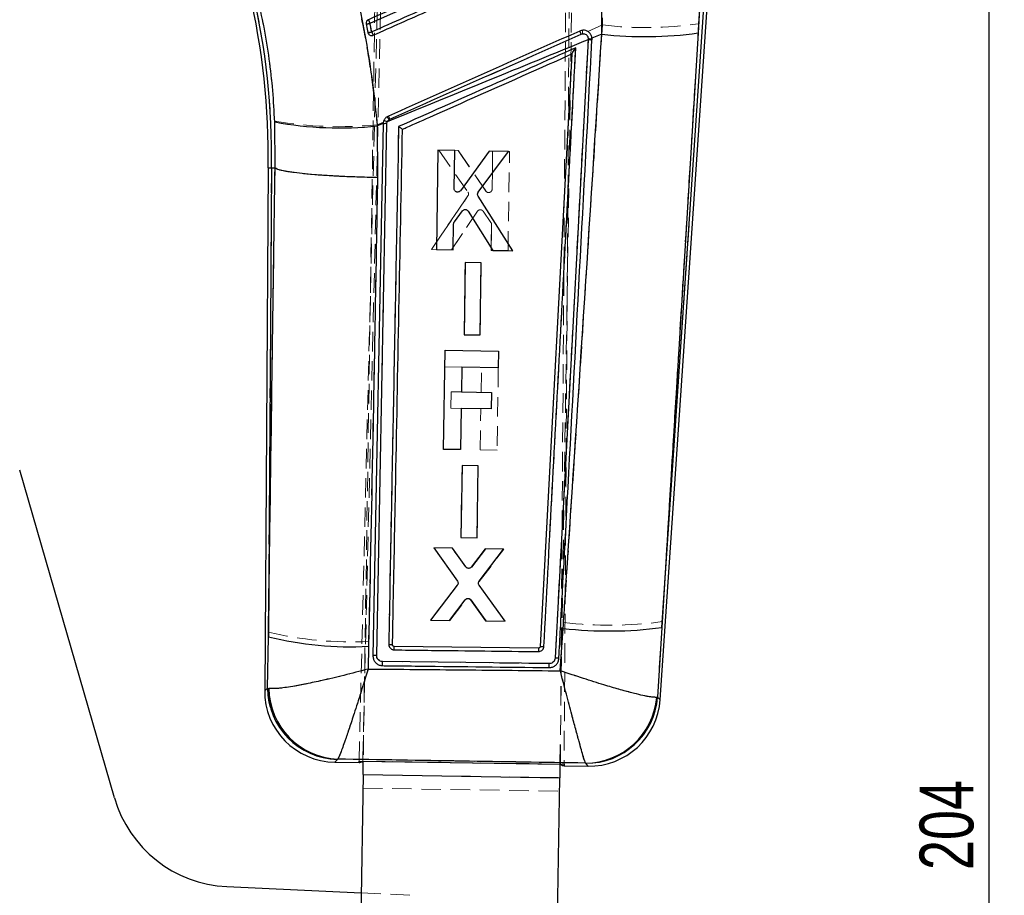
# Model space of a CAD drawing. Header units: millimetres. Extents: x 43 to 401, y 20 to 284.
# Tile 15 of 20: x 153 to 217, y 195 to 252. Entities that reach past the tile are written whole.
import ezdxf

# ---------------------------------------------------------------- set-up
doc = ezdxf.new("R2010")
doc.units = ezdxf.units.MM
doc.linetypes.add('HIDDEN', pattern=[1.905, 1.27, -0.635])
doc.layers.add('FORMATO', color=179, linetype='Continuous')
doc.styles.add('SLDTEXTSTYLE0', font='TXT', dxfattribs={"width": 0.75})
doc.dimstyles.new('SLDDIMSTYLE0', dxfattribs={"dimtxt": 3.5, "dimasz": 3.302, "dimexe": 0, "dimexo": 0.0625, "dimgap": 0.875, "dimtad": 1, "dimdec": 0, "dimlfac": 1.25, "dimrnd": 1e-09, "dimzin": 12, "dimdsep": 46, "dimtxsty": 'SLDTEXTSTYLE0', "dimsah": 1, "dimcen": 0.09, "dimadec": 0, "dimazin": 3, "dimtfac": 1, "dimtdec": 0, "dimtofl": 0, "dimtmove": 0, "dimatfit": 3, "dimfxl": 0, "dimfrac": 2, "dimtolj": 1, "dimtzin": 12, "dimarcsym": 0})

# ---------------------------------------------------------------- blocks, each defined once
blk = doc.blocks.new('_D')
at = {"layer": 'FORMATO'}
for p, q in [((183.488, 283.801), (217.437, 283.801)), ((216.437, 283.801), (216.437, 120.653)), ((180.316, 120.653), (217.437, 120.653))]:
    blk.add_line(p, q, dxfattribs=at)
for points in [[(216.437, 283.801), (215.929, 280.499), (216.945, 280.499)], [(216.437, 120.653), (216.945, 123.955), (215.929, 123.955)]]:
    blk.add_solid(points, dxfattribs=at)
at = {"layer": 'FORMATO', "insert": (211.925, 196.246), "char_height": 3.5, "attachment_point": 1, "rotation": 90, "style": 'SLDTEXTSTYLE0'}
blk.add_mtext('204', dxfattribs=at)

msp = doc.modelspace()

# ---------------------------------------------------------------- linework, layer by layer
at = {"color": 7, "linetype": 'HIDDEN', "lineweight": 18}
for p, q in [((175.455347, 203.341281), (177.181566, 274.972206)), ((175.693726, 203.337615), (177.401404, 275.108367)), ((188.555346, 203.139954), (188.984075, 264.862555)), ((189.200237, 264.349406), (188.793725, 203.136289)), ((176.600156, 260.259872), (175.725328, 203.337132)), ((188.523817, 203.140437), (189.398645, 260.063177)), ((191.282055, 253.617304), (191.289191, 251.23735)), ((197.953492, 253.417354), (195.171901, 212.409782)), ((197.547787, 251.315003), (197.681701, 253.43334)), ((190.333895, 250.813955), (191.289191, 251.23735)), ((176.05434, 250.678318), (176.029457, 250.748306)), ((190.006649, 250.668925), (189.903232, 250.642102)), ((169.961001, 244.988208), (169.985072, 241.938281)), ((176.634631, 244.742697), (177.038842, 244.921868)), ((177.452975, 245.111674), (177.399952, 245.081931)), ((180.651676, 243.08291), (182.536721, 240.361058)), ((181.905319, 243.063527), (180.651676, 243.08291)), ((183.703801, 240.427905), (181.905319, 243.063527)), ((181.905319, 243.063527), (183.703801, 240.427905)), ((184.14586, 243.028861), (184.107972, 240.549528)), ((184.107972, 240.549528), (184.14586, 243.028861)), ((185.244389, 243.011861), (184.14586, 243.028861)), ((185.145804, 236.556428), (185.244389, 243.011861)), ((169.755189, 241.940808), (169.538289, 241.943192)), ((169.554567, 211.730819), (169.755189, 241.940808)), ((169.755189, 241.940808), (169.985072, 241.938281)), ((169.985072, 241.938281), (169.985491, 241.938072)), ((183.703801, 240.427905), (183.747418, 240.382873)), ((182.537588, 240.111041), (180.163978, 236.633425)), ((180.163978, 236.633425), (182.537588, 240.111041)), ((181.468347, 236.613267), (183.155881, 239.115339)), ((183.155881, 239.115339), (181.468347, 236.613267)), ((183.521579, 239.11966), (184.032784, 238.395523)), ((184.032784, 238.395523), (183.521579, 239.11966)), ((184.073056, 238.265192), (184.047192, 236.573409)), ((184.047192, 236.573409), (184.073056, 238.265192)), ((180.163978, 236.633425), (181.468347, 236.613267)), ((181.468347, 236.613267), (180.163978, 236.633425)), ((184.047192, 236.573409), (185.145804, 236.556428)), ((182.356509, 235.774964), (182.284732, 231.080663)), ((182.284732, 231.080663), (182.356509, 235.774964)), ((183.406815, 235.758721), (182.356509, 235.774964)), ((183.335104, 231.064432), (183.406815, 235.758721)), ((182.284732, 231.080663), (183.335104, 231.064432)), ((182.137891, 228.970044), (181.04025, 228.986912)), ((183.390975, 227.343064), (183.415678, 228.950405)), ((184.514291, 228.933489), (184.4318, 223.566037)), ((181.419423, 226.298785), (181.435935, 227.373105)), ((181.435935, 227.373105), (182.113507, 227.362692)), ((182.097003, 226.288366), (181.419423, 226.298785)), ((183.333187, 223.582923), (183.374464, 226.268738)), ((184.4318, 223.566037), (183.333187, 223.582923)), ((182.153673, 222.576534), (182.081872, 217.882174)), ((182.081872, 217.882174), (182.153673, 222.576534)), ((183.20398, 222.560292), (182.153673, 222.576534)), ((183.132253, 217.865949), (183.20398, 222.560292)), ((182.081872, 217.882174), (183.132253, 217.865949)), ((180.332334, 217.204064), (181.858161, 215.063095)), ((181.513336, 217.185807), (180.332334, 217.204064)), ((182.394235, 215.968763), (181.513336, 217.185807)), ((182.749074, 215.964245), (183.666004, 217.152529)), ((183.666004, 217.152529), (182.749074, 215.964245)), ((183.273917, 215.016627), (184.871763, 217.133891)), ((184.871763, 217.133891), (183.666004, 217.152529)), ((181.853249, 214.800739), (180.091759, 212.512266)), ((184.944075, 212.437295), (183.271168, 214.754217)), ((181.369027, 212.492531), (182.380116, 213.832402)), ((182.738137, 213.827496), (183.715352, 212.456279)), ((183.715352, 212.456279), (182.738137, 213.827496)), ((180.091759, 212.512266), (181.369027, 212.492531)), ((183.715352, 212.456279), (184.944075, 212.437295)), ((188.761198, 212.35156), (188.55055, 209.212434)), ((194.873863, 207.494175), (195.171901, 212.409782)), ((169.554567, 211.730819), (169.499455, 208.089393)), ((176.039004, 209.32672), (176.077956, 211.111348)), ((176.981547, 209.810811), (187.822482, 209.681135)), ((169.583879, 208.06275), (169.499455, 208.089393)), ((194.873863, 207.494175), (194.821536, 207.483202)), ((174.041761, 203.446006), (174.06637, 203.462481)), ((175.725283, 203.334182), (188.523771, 203.137487)), ((175.725299, 203.335237), (188.523787, 203.138542)), ((190.185718, 203.204989), (190.199888, 203.193294)), ((175.71176, 202.454304), (188.510248, 202.257609)), ((175.698237, 201.57442), (188.496727, 201.377725)), ((175.593539, 194.761997), (178.980291, 194.602549))]:
    msp.add_line(p, q, dxfattribs=at)
at = {"color": 7, "linetype": 'Continuous', "lineweight": 25}
for p, q in [((191.242757, 250.638645), (191.245565, 253.720313)), ((195.044333, 207.323902), (198.170033, 253.404563)), ((195.145914, 212.026643), (197.953492, 253.417354)), ((197.681081, 253.433412), (197.507632, 250.718325)), ((176.029446, 250.74833), (176.047036, 250.693005)), ((191.242757, 250.638645), (190.608276, 250.38008)), ((197.507632, 250.718325), (195.145914, 212.026643)), ((190.356977, 250.277656), (188.21138, 210.045444)), ((190.359767, 250.327855), (190.356977, 250.277656)), ((190.607312, 250.24591), (190.610002, 250.29636)), ((190.610002, 250.29636), (190.608276, 250.38008)), ((189.30029, 249.351507), (187.237914, 210.787796)), ((189.30029, 249.351507), (189.300336, 249.352365)), ((169.987731, 241.938251), (169.966056, 244.927781)), ((177.02439, 244.8049), (176.358664, 210.187077)), ((176.600571, 210.203874), (177.260291, 244.821137)), ((177.025624, 244.833034), (176.635246, 244.673234)), ((177.025624, 244.833034), (177.02439, 244.8049)), ((177.260291, 244.821137), (177.284914, 244.939166)), ((176.635246, 244.673234), (176.653445, 241.308563)), ((180.583145, 243.083506), (180.483307, 236.628085)), ((181.681676, 243.066734), (180.583145, 243.083506)), ((181.643356, 240.587407), (181.681676, 243.066734)), ((183.922225, 243.03252), (182.0436, 240.453422)), ((183.208073, 240.350741), (185.175872, 243.013387)), ((185.175872, 243.013387), (183.922225, 243.03252)), ((169.538289, 241.943192), (169.312352, 207.921236)), ((169.755189, 241.940808), (169.552535, 211.424809)), ((169.755189, 241.940808), (169.987731, 241.938251)), ((169.98815, 241.938042), (169.987731, 241.938251)), ((185.465145, 236.551952), (183.199523, 240.100866)), ((181.652316, 238.432109), (182.185533, 239.140194)), ((182.550925, 239.124637), (184.160775, 236.57189)), ((181.581922, 236.611294), (181.608058, 238.303071)), ((180.483307, 236.628085), (181.581922, 236.611294)), ((184.160775, 236.57189), (185.465145, 236.551952)), ((182.356941, 235.774856), (182.284362, 231.080579)), ((183.40725, 235.758811), (182.356941, 235.774856)), ((183.334738, 231.064528), (183.40725, 235.758811)), ((182.284362, 231.080579), (183.334738, 231.064528)), ((180.957758, 223.619431), (181.05697, 230.074918)), ((181.05697, 230.074918), (184.531012, 230.021524)), ((184.531012, 230.021524), (184.514291, 228.933519)), ((182.138863, 228.970026), (182.11416, 227.362686)), ((184.514291, 228.933519), (182.138863, 228.970026)), ((182.11416, 227.362686), (184.0692, 227.332639)), ((184.0692, 227.332639), (184.052689, 226.258313)), ((182.097649, 226.28836), (182.056372, 223.602545)), ((184.052689, 226.258313), (182.097649, 226.28836)), ((182.056372, 223.602545), (180.957758, 223.619431)), ((182.154092, 222.576427), (182.081526, 217.882096)), ((183.204402, 222.560387), (182.154092, 222.576427)), ((183.131911, 217.866039), (183.204402, 222.560387)), ((159.536134, 200.943875), (153.372066, 222.272539)), ((182.081526, 217.882096), (183.131911, 217.866039)), ((181.526105, 217.185419), (180.320343, 217.203837)), ((180.320343, 217.203837), (181.85237, 215.038472)), ((182.406086, 215.96952), (181.526105, 217.185419)), ((183.678779, 217.152529), (182.760896, 215.963131)), ((183.268885, 215.041416), (184.859784, 217.134481)), ((184.859784, 217.134481), (183.678779, 217.152529)), ((181.847054, 214.776104), (180.103737, 212.511688)), ((184.956066, 212.437504), (183.265732, 214.779031)), ((181.332463, 212.492901), (182.351355, 213.833445)), ((182.709357, 213.827341), (183.678794, 212.45703)), ((180.103737, 212.511688), (181.332463, 212.492901)), ((183.678794, 212.45703), (184.956066, 212.437504)), ((169.501972, 208.091658), (169.552535, 211.424809)), ((188.547848, 209.213089), (188.732332, 211.966884)), ((195.145914, 212.026643), (194.871473, 207.496559)), ((176.072606, 210.804659), (176.040492, 209.328687)), ((177.631376, 210.89099), (177.630479, 210.906976)), ((187.126954, 210.684841), (177.738335, 210.794812)), ((187.237914, 210.787796), (187.237933, 210.788184)), ((187.822279, 209.6812), (176.981287, 209.810829)), ((169.501972, 208.091658), (169.586638, 208.06511)), ((194.871473, 207.496559), (194.818565, 207.485544)), ((173.869525, 203.26265), (175.453973, 203.238296)), ((174.068758, 203.465038), (174.044077, 203.448474)), ((175.455347, 203.341281), (188.793725, 203.136289)), ((175.693681, 203.33572), (175.693726, 203.337615)), ((175.693681, 203.33572), (175.725299, 203.335237)), ((175.725328, 203.337132), (175.725283, 203.334182)), ((175.725283, 203.334182), (188.523771, 203.137487)), ((188.523771, 203.137487), (188.523817, 203.140437)), ((188.523787, 203.138542), (188.555334, 203.138053)), ((188.555334, 203.138053), (188.555346, 203.139954)), ((190.197708, 203.195875), (190.183379, 203.207707)), ((175.71176, 202.454304), (175.48394, 187.630692)), ((175.71176, 202.454304), (188.510248, 202.257609)), ((188.791933, 203.03331), (190.355418, 203.009283)), ((188.282428, 187.433996), (188.510248, 202.257609)), ((166.845385, 195.173865), (175.593539, 194.761997))]:
    msp.add_line(p, q, dxfattribs=at)
at = {"color": 8, "linetype": 'Continuous', "lineweight": 25}
msp.add_line((169.538289, 241.943192), (169.755189, 241.940808), dxfattribs=at)
at = {"color": 7, "linetype": 'Continuous', "lineweight": 25, "flags": 128}
for points in [[(176.358659, 210.186821), (176.358765, 210.17121), (176.358872, 210.155606)], [(175.452866, 203.238314), (175.453147, 203.249973), (175.453974, 203.284299), (175.455347, 203.341281)], [(175.71176, 202.454304), (175.713418, 202.562212), (175.715089, 202.670955), (175.716772, 202.780401), (175.718463, 202.890443), (175.720161, 203.000962), (175.721865, 203.111839), (175.723573, 203.222954), (175.725283, 203.334182)], [(188.523771, 203.137487), (188.522061, 203.026252), (188.520354, 202.915143), (188.518651, 202.804267), (188.516952, 202.693748), (188.515261, 202.583706), (188.513578, 202.47426), (188.511906, 202.365517), (188.510248, 202.257609)], [(188.793725, 203.136289), (188.793346, 203.079289), (188.793118, 203.04495), (188.793041, 203.033298)]]:
    msp.add_lwpolyline(points, dxfattribs=at)
at = {"color": 8, "linetype": 'Continuous', "lineweight": 25, "flags": 128}
for points in [[(169.312352, 207.921236), (169.333713, 207.940435), (169.501972, 208.091658)], [(194.871473, 207.496559), (195.024848, 207.343363), (195.044333, 207.323902)], [(174.044077, 203.448474), (173.889189, 203.283584), (173.869525, 203.26265)], [(190.355418, 203.009283), (190.337643, 203.030312), (190.197708, 203.195875)]]:
    msp.add_lwpolyline(points, dxfattribs=at)
at = {"color": 7, "linetype": 'HIDDEN', "lineweight": 18, "flags": 128}
for points in [[(169.499455, 208.089393), (169.332873, 207.939678), (169.312352, 207.921236)], [(195.044333, 207.323902), (195.025646, 207.34257), (194.873863, 207.494175)], [(173.869525, 203.26265), (173.888416, 203.282755), (174.041761, 203.446006)], [(190.199888, 203.193294), (190.33837, 203.029453), (190.355418, 203.009283)]]:
    msp.add_lwpolyline(points, dxfattribs=at)
at = {"color": 7, "linetype": 'Continuous', "lineweight": 25}
for centre, radius, start, end in [((122.052078, 242.672756), 47.491815, 359.11972251, 13.11950825), ((122.052078, 242.672756), 47.708726, 359.12093367, 13.11950825), ((175.918373, 252.327467), 1.012732, 270.18436104, 284.21290944), ((223.40181, 272.391502), 51.71121, 203.72870052, 204.01567443), ((175.977787, 252.011216), 1.263943, 272.34239794, 283.53711248), ((238.313345, 278.276821), 67.85918, 203.90171524, 204.09671777), ((179.589989, 246.115134), 11.263167, 23.6837875, 24.83278526), ((194.054494, 275.893893), 25.411285, 263.64726416, 277.81008424), ((190.370366, 249.380328), 0.897427, 74.69076776, 90.85482378), ((190.372432, 249.418651), 0.909292, 74.85462673, 90.79809646), ((174.166201, 267.478073), 22.93811, 259.44917069, 276.17925595), ((177.189814, 244.123273), 0.701413, 84.23322253, 103.64132551), ((176.912411, 244.181781), 0.844032, 63.81072491, 79.41188168), ((169.153402, 241.480343), 9.059382, 23.62727131, 25.03134875), ((174.879603, 232.846874), 22.074477, 256.03539089, 273.09802941), ((191.692254, 238.491475), 26.689231, 263.63261429, 277.43508072), ((192.904811, 210.464702), 5.782049, 177.81811627, 180.0446378), ((173.94065, 207.890501), 4.6284, 179.42635216, 269.29689631), ((174.150971, 208.096246), 4.649001, 180.0565445, 268.68249173), ((174.251587, 208.126811), 4.665357, 180.7577825, 267.75408305), ((190.173747, 207.868255), 4.660558, 270.11840684, 355.2897414), ((190.236315, 207.843867), 4.648152, 269.52409986, 355.71489161), ((190.426543, 207.637134), 4.6284, 268.89368315, 356.33168538), ((167.221612, 203.165012), 8, 196.11950825, 267.30447952)]:
    msp.add_arc(centre, radius, start, end, dxfattribs=at)
at = {"color": 7, "linetype": 'HIDDEN', "lineweight": 18}
for centre, radius, start, end in [((122.052078, 242.672756), 47.708726, 359.12093367, 13.11950825), ((175.905089, 252.400336), 1.085745, 270.87391446, 283.99001462), ((145.561521, 237.82102), 33.461574, 23.84214307, 24.28445559), ((194.124654, 274.958399), 23.889914, 263.18356907, 278.23814167), ((175.957348, 252.121729), 1.375315, 273.00544128, 283.31582942), ((156.171154, 241.792999), 22.021714, 23.4922328, 24.0950219), ((178.9017, 245.811403), 12.01538, 23.70595672, 24.76881604), ((192.297859, 250.923349), 2.305292, 180.77589658, 186.3363838), ((190.372409, 249.423104), 0.905022, 74.78034344, 90.81805358), ((174.189936, 269.115554), 24.495156, 260.05843306, 275.72783823), ((177.189671, 244.123054), 0.701593, 84.23720035, 103.62580071), ((175.389345, 243.753535), 2.409808, 33.45249935, 38.73433498), ((168.230128, 241.070904), 10.069197, 23.65947528, 24.91943577), ((183.340643, 238.988698), 0.223998, 109.92371845, 145.57212307), ((183.852921, 238.268561), 0.22016, 359.12236626, 35.21800336), ((182.558163, 213.695009), 0.224896, 103.79907585, 142.34330625), ((191.740669, 237.251992), 25.078053, 263.1766917, 277.86399686), ((175.024122, 234.67113), 23.583339, 256.58959677, 272.56114557), ((195.502065, 210.415378), 8.379445, 178.15722234, 179.69394388), ((174.148183, 208.093517), 4.648729, 180.0508307, 268.68822828), ((174.248378, 208.123828), 4.664899, 180.7502068, 267.76394621), ((190.17709, 207.865102), 4.660121, 270.10608254, 355.29929455), ((190.238935, 207.841018), 4.647887, 269.51863998, 355.7203961)]:
    msp.add_arc(centre, radius, start, end, dxfattribs=at)
at = {"color": 7, "linetype": 'Continuous', "lineweight": 25}
for centre, major_axis, start_param, end_param in [((176.827316, 260.226322), (1.375786, 56.987977), 3.141928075, 3.201772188), ((189.170489, 260.036623), (0.376111, 57.00334), 3.08141312, 3.141257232)]:
    msp.add_ellipse(centre, major_axis=major_axis, ratio=0.069924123, start_param=start_param, end_param=end_param, dxfattribs=at)
for points, knots in [([(190.262855, 257.8893), (190.117066, 257.824549), (189.3776, 257.496123), (186.263386, 256.113086), (181.675636, 254.075576), (177.681553, 252.301753), (176.062207, 251.58258)], [0, 0, 0, 0, 0.030799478, 0.156219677, 0.657900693, 1, 1, 1, 1]), ([(176.167024, 251.345735), (178.55076, 252.403639), (182.577177, 254.190565), (187.311195, 256.291572), (189.661482, 257.33467), (190.369099, 257.648724)], [0, 0, 0, 0, 0.5035308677, 0.8505244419, 1, 1, 1, 1]), ([(190.474415, 257.084792), (188.089744, 256.026439), (184.061805, 254.238778), (179.328203, 252.138), (176.979284, 251.095551), (176.273645, 250.782388)], [0, 0, 0, 0, 0.50377811, 0.850929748, 1, 1, 1, 1]), ([(176.367579, 250.571399), (177.58866, 251.113729), (180.030823, 252.198389), (184.763896, 254.300558), (188.275888, 255.860393), (190.566802, 256.877893)], [0, 0, 0, 0, 0.257988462, 0.515977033, 1, 1, 1, 1]), ([(174.72042, 255.610805), (174.940642, 254.730534), (175.38109, 252.969975), (175.912604, 250.247074), (176.349293, 247.477098), (176.539927, 245.607869), (176.635246, 244.673234)], [0, 0, 0, 0, 0.246886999, 0.493778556, 0.746883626, 1, 1, 1, 1]), ([(169.966056, 244.927781), (169.930394, 245.6086), (169.859073, 246.970182), (169.621402, 249.032191), (169.291264, 251.098649), (168.983632, 252.454771), (168.829817, 253.132826)], [0, 0, 0, 0, 0.246010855, 0.492001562, 0.746003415, 1, 1, 1, 1]), ([(176.062207, 251.58258), (176.039542, 251.569891), (175.99289, 251.543771), (175.94292, 251.478097), (175.915841, 251.399786), (175.91633, 251.343174), (175.921474, 251.315587), (175.921631, 251.314741)], [0, 0, 0, 0, 0.237605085, 0.489078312, 0.740574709, 0.992044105, 1, 1, 1, 1]), ([(175.921631, 251.314741), (175.951307, 251.158828), (175.987235, 250.970067), (176.023189, 250.781197), (176.029446, 250.74833)], [0, 0, 0, 0, 0.825980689, 1, 1, 1, 1]), ([(176.273645, 250.782388), (176.2585, 250.862412), (176.22295, 251.050252), (176.187419, 251.237982), (176.167024, 251.345735)], [0, 0, 0, 0, 0.426020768, 1, 1, 1, 1]), ([(176.047036, 250.693005), (176.060857, 250.669185), (176.088499, 250.621543), (176.157078, 250.572513), (176.236263, 250.548057), (176.309826, 250.549977), (176.351526, 250.565445), (176.367579, 250.571399)], [0, 0, 0, 0, 0.2163367, 0.432693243, 0.648887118, 0.864836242, 1, 1, 1, 1]), ([(189.811733, 250.845342), (187.736767, 249.923341), (183.586834, 248.079338), (179.436874, 246.235443), (177.361894, 245.313495)], [0, 0, 0, 0, 0.500000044, 1, 1, 1, 1]), ([(177.453355, 245.111209), (179.528557, 246.032548), (183.678964, 247.875227), (187.829341, 249.718022), (189.90453, 250.63942)], [0, 0, 0, 0, 0.49999976, 1, 1, 1, 1]), ([(188.732332, 211.966884), (188.775967, 212.622304), (189.634147, 225.512418), (190.459434, 238.40326), (191.242757, 250.638645)], [0, 0, 0, 0, 0.0508467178, 1, 1, 1, 1]), ([(190.567396, 250.5441), (190.564405, 250.551043), (190.536166, 250.616587), (190.457369, 250.730169), (190.299809, 250.84511), (190.113436, 250.900381), (189.943559, 250.894612), (189.847761, 250.858808), (189.811733, 250.845342)], [0, 0, 0, 0, 0.025175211, 0.237667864, 0.449919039, 0.661599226, 0.872732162, 1, 1, 1, 1]), ([(189.90453, 250.63942), (189.940795, 250.651306), (190.011966, 250.674632), (190.124818, 250.66155), (190.225434, 250.615135), (190.304185, 250.537309), (190.355024, 250.4376), (190.358186, 250.364442), (190.359767, 250.327855)], [0, 0, 0, 0, 0.171947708, 0.337450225, 0.503113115, 0.668815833, 0.834367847, 1, 1, 1, 1]), ([(190.608276, 250.38008), (190.604874, 250.406192), (190.597551, 250.462399), (190.577912, 250.51561), (190.567396, 250.5441)], [0, 0, 0, 0, 0.464567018, 1, 1, 1, 1]), ([(190.356977, 250.277656), (188.734908, 249.616329), (184.376508, 247.839385), (180.020035, 246.057737), (177.284914, 244.939166)], [0, 0, 0, 0, 0.372170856, 1, 1, 1, 1]), ([(188.455844, 210.013997), (188.464516, 210.175693), (188.50788, 210.984173), (188.68996, 214.379763), (189.400031, 227.629415), (190.072713, 240.231055), (190.607312, 250.24591)], [0, 0, 0, 0, 0.012056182, 0.060281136, 0.253180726, 1, 1, 1, 1]), ([(189.557442, 249.754053), (187.598349, 248.883766), (183.755031, 247.176452), (179.911672, 245.469263), (178.027426, 244.632297)], [0, 0, 0, 0, 0.509739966, 1, 1, 1, 1]), ([(178.275451, 244.452971), (178.353514, 244.487653), (179.025213, 244.786075), (182.071413, 246.139561), (185.668307, 247.737703), (188.671552, 249.072139), (189.30029, 249.351507)], [0, 0, 0, 0, 0.021241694, 0.182775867, 0.828911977, 1, 1, 1, 1]), ([(187.479767, 210.793697), (187.82267, 217.214987), (188.516205, 230.202323), (189.207794, 243.188562), (189.557442, 249.754053)], [0, 0, 0, 0, 0.494427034, 1, 1, 1, 1]), ([(189.300336, 249.352365), (189.30146, 249.355928), (189.304007, 249.363996), (189.325313, 249.401759), (189.372979, 249.478955), (189.453471, 249.601713), (189.521071, 249.701459), (189.556879, 249.753238), (189.557442, 249.754053)], [0, 0, 0, 0, 0.084209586, 0.190688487, 0.358774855, 0.662844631, 0.994696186, 1, 1, 1, 1]), ([(177.361894, 245.313495), (177.306141, 245.281885), (177.194637, 245.218666), (177.079481, 245.060736), (177.034062, 244.924488), (177.026932, 244.847205), (177.025624, 244.833034)], [0, 0, 0, 0, 0.309934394, 0.61985335, 0.930294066, 1, 1, 1, 1]), ([(177.284914, 244.939166), (177.288808, 244.947789), (177.307552, 244.989303), (177.358031, 245.057211), (177.421565, 245.093201), (177.453355, 245.111209)], [0, 0, 0, 0, 0.115828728, 0.557594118, 1, 1, 1, 1]), ([(178.027426, 244.632297), (177.920072, 238.982344), (177.706611, 227.748192), (177.491868, 216.515755), (177.385124, 210.932409)], [0, 0, 0, 0, 0.502926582, 1, 1, 1, 1]), ([(177.630479, 210.906976), (177.632306, 211.001237), (177.646669, 211.742514), (177.71114, 215.071903), (177.925432, 226.158943), (178.125205, 236.600229), (178.275451, 244.452971)], [0, 0, 0, 0, 0.0084307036, 0.0663000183, 0.2977775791, 1, 1, 1, 1]), ([(178.027426, 244.632297), (178.028246, 244.631753), (178.033679, 244.628145), (178.066947, 244.60622), (178.123493, 244.567918), (178.189773, 244.521502), (178.237722, 244.486255), (178.268111, 244.462095), (178.273112, 244.455879), (178.275451, 244.452971)], [0, 0, 0, 0, 0.00710712, 0.0470958, 0.28722951, 0.494913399, 0.676269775, 0.848551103, 1, 1, 1, 1]), ([(169.552535, 211.424809), (169.621542, 216.225565), (169.76773, 226.395641), (169.911988, 236.567684), (169.98815, 241.938042)], [0, 0, 0, 0, 0.472047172, 1, 1, 1, 1]), ([(176.653445, 241.308563), (176.599569, 241.309437), (176.242882, 241.315217), (175.520154, 241.332473), (174.508122, 241.370231), (173.489669, 241.424266), (172.557181, 241.491149), (171.733428, 241.568554), (171.045612, 241.654641), (170.511903, 241.74662), (170.137026, 241.842256), (170.037775, 241.906114), (169.98815, 241.938042)], [0, 0, 0, 0, 0.016456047, 0.108947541, 0.22033004, 0.331712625, 0.443094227, 0.554475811, 0.665856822, 0.777237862, 0.888618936, 1, 1, 1, 1]), ([(176.653445, 241.308563), (176.559501, 235.94496), (176.381387, 225.775737), (176.171698, 215.60907), (176.072606, 210.804659)], [0, 0, 0, 0, 0.527435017, 1, 1, 1, 1]), ([(181.800285, 240.372258), (181.777166, 240.381856), (181.730931, 240.401051), (181.679064, 240.456848), (181.647872, 240.521326), (181.644762, 240.566835), (181.643356, 240.587407)], [0, 0, 0, 0, 0.260962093, 0.521886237, 0.783875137, 1, 1, 1, 1]), ([(182.0436, 240.453422), (182.026942, 240.434754), (181.993624, 240.397418), (181.923915, 240.366652), (181.856813, 240.358954), (181.816488, 240.368444), (181.800285, 240.372258)], [0, 0, 0, 0, 0.27282641, 0.545683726, 0.817444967, 1, 1, 1, 1]), ([(183.199523, 240.100866), (183.18821, 240.12323), (183.165584, 240.167955), (183.162564, 240.24432), (183.179401, 240.306832), (183.200568, 240.339247), (183.208073, 240.350741)], [0, 0, 0, 0, 0.281519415, 0.563015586, 0.845059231, 1, 1, 1, 1]), ([(182.185533, 239.140194), (182.202799, 239.158637), (182.237332, 239.195526), (182.308411, 239.224868), (182.380733, 239.231542), (182.424925, 239.218049), (182.445125, 239.211881)], [0, 0, 0, 0, 0.260743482, 0.521527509, 0.7812923, 1, 1, 1, 1]), ([(182.445125, 239.211881), (182.467934, 239.200416), (182.509979, 239.179281), (182.538072, 239.14179), (182.550925, 239.124637)], [0, 0, 0, 0, 0.542468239, 1, 1, 1, 1]), ([(181.608058, 238.303071), (181.610621, 238.32801), (181.615401, 238.37453), (181.640618, 238.413863), (181.652316, 238.432109)], [0, 0, 0, 0, 0.5361101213, 1, 1, 1, 1]), ([(182.544401, 215.88242), (182.52006, 215.88965), (182.471382, 215.90411), (182.427845, 215.941494), (182.409267, 215.965423), (182.406086, 215.96952)], [0, 0, 0, 0, 0.453220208, 0.906380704, 1, 1, 1, 1]), ([(182.760891, 215.963131), (182.743152, 215.945002), (182.707328, 215.908392), (182.634501, 215.880108), (182.578187, 215.876887), (182.548858, 215.88169), (182.544401, 215.88242)], [0, 0, 0, 0, 0.3123883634, 0.6308630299, 0.9439124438, 1, 1, 1, 1]), ([(181.85237, 215.038472), (181.864747, 215.016651), (181.889498, 214.973013), (181.89613, 214.89689), (181.881345, 214.828529), (181.857339, 214.791828), (181.847054, 214.776104)], [0, 0, 0, 0, 0.266370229, 0.532706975, 0.799789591, 1, 1, 1, 1]), ([(183.265732, 214.779031), (183.25317, 214.800667), (183.228046, 214.843938), (183.220664, 214.919783), (183.234764, 214.988396), (183.25859, 215.025419), (183.268885, 215.041416)], [0, 0, 0, 0, 0.265559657, 0.531079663, 0.797389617, 1, 1, 1, 1]), ([(182.351355, 213.833445), (182.368708, 213.851827), (182.403417, 213.888597), (182.474749, 213.917731), (182.538464, 213.923066), (182.575188, 213.914884), (182.5875, 213.912141)], [0, 0, 0, 0, 0.285851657, 0.571780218, 0.856443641, 1, 1, 1, 1]), ([(182.5875, 213.912141), (182.611469, 213.903148), (182.659322, 213.885195), (182.692699, 213.846603), (182.709357, 213.827341)], [0, 0, 0, 0, 0.500904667, 1, 1, 1, 1]), ([(177.385124, 210.932409), (177.417245, 210.931515), (177.481486, 210.929728), (177.562709, 210.923323), (177.61889, 210.915336), (177.626658, 210.909732), (177.630479, 210.906976)], [0, 0, 0, 0, 0.251989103, 0.5039777, 0.755967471, 1, 1, 1, 1]), ([(177.385124, 210.932409), (177.386276, 210.907408), (177.389255, 210.842711), (177.428617, 210.743226), (177.506317, 210.651402), (177.611888, 210.586864), (177.692723, 210.577294), (177.733782, 210.572433)], [0, 0, 0, 0, 0.135292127, 0.350110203, 0.564594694, 0.778838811, 1, 1, 1, 1]), ([(177.738336, 210.794818), (177.725864, 210.796389), (177.700921, 210.799532), (177.668166, 210.819547), (177.643796, 210.848324), (177.633878, 210.874215), (177.631717, 210.888709), (177.631376, 210.89099)], [0, 0, 0, 0, 0.239245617, 0.478493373, 0.71738976, 0.955530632, 1, 1, 1, 1]), ([(177.733782, 210.572433), (177.734177, 210.602182), (177.734969, 210.661681), (177.73628, 210.734541), (177.737495, 210.785042), (177.738055, 210.791555), (177.738335, 210.794812)], [0, 0, 0, 0, 0.2499965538, 0.499997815, 0.7500009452, 1, 1, 1, 1]), ([(187.122763, 210.460197), (187.164238, 210.463968), (187.244079, 210.471226), (187.350207, 210.531731), (187.43009, 210.619417), (187.47101, 210.713183), (187.477527, 210.773106), (187.479767, 210.793697)], [0, 0, 0, 0, 0.22995815, 0.442687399, 0.66338977, 0.884327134, 1, 1, 1, 1]), ([(187.237914, 210.787796), (187.236004, 210.775791), (187.232155, 210.751594), (187.211566, 210.720078), (187.182376, 210.696832), (187.152332, 210.685973), (187.133474, 210.685128), (187.126954, 210.684835)], [0, 0, 0, 0, 0.21776032, 0.438919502, 0.660441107, 0.882579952, 1, 1, 1, 1]), ([(187.237933, 210.788184), (187.24168, 210.790403), (187.249173, 210.794841), (187.305081, 210.79796), (187.38483, 210.79796), (187.448121, 210.795118), (187.479767, 210.793697)], [0, 0, 0, 0, 0.249999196, 0.500000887, 0.750002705, 1, 1, 1, 1]), ([(176.600575, 210.204106), (176.568857, 210.204319), (176.50542, 210.204744), (176.425567, 210.201159), (176.369685, 210.19505), (176.362335, 210.18958), (176.35866, 210.186845)], [0, 0, 0, 0, 0.250000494, 0.499999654, 0.750001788, 1, 1, 1, 1]), ([(176.358872, 210.155606), (176.368094, 210.085063), (176.386537, 209.943983), (176.501429, 209.758925), (176.666184, 209.621784), (176.836477, 209.556342), (176.943559, 209.549264), (176.980063, 209.546852)], [0, 0, 0, 0, 0.221587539, 0.443155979, 0.664555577, 0.885648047, 1, 1, 1, 1]), ([(176.981287, 209.810835), (176.951291, 209.813387), (176.877914, 209.819629), (176.768901, 209.869703), (176.672963, 209.96007), (176.610402, 210.076552), (176.6038, 210.162061), (176.600572, 210.203874)], [0, 0, 0, 0, 0.148309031, 0.362796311, 0.577761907, 0.793533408, 1, 1, 1, 1]), ([(177.733782, 210.572433), (177.896165, 210.570488), (178.708081, 210.560762), (181.837727, 210.523305), (184.805015, 210.487873), (187.122763, 210.460197)], [0, 0, 0, 0, 0.051885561, 0.259427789, 1, 1, 1, 1]), ([(176.980097, 209.546852), (176.980013, 209.548038), (176.979781, 209.551351), (176.979536, 209.564966), (176.979426, 209.590019), (176.979496, 209.62375), (176.979737, 209.66455), (176.980131, 209.710687), (176.980652, 209.760259), (176.981075, 209.793976), (176.981287, 209.810835)], [0, 0, 0, 0, 0.073777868, 0.206093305, 0.338411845, 0.470726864, 0.603052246, 0.735366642, 0.867685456, 1, 1, 1, 1]), ([(176.980063, 209.546846), (177.120705, 209.545237), (177.910889, 209.536198), (181.524639, 209.494632), (184.997754, 209.453263), (187.821325, 209.419631)], [0, 0, 0, 0, 0.038918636, 0.218660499, 1, 1, 1, 1]), ([(187.821355, 209.419631), (187.821287, 209.420831), (187.821107, 209.423991), (187.820924, 209.437748), (187.82085, 209.462471), (187.820909, 209.495801), (187.821098, 209.536139), (187.821401, 209.581811), (187.821797, 209.630946), (187.822118, 209.664449), (187.822279, 209.6812)], [0, 0, 0, 0, 0.080448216, 0.211812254, 0.34317861, 0.474542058, 0.605911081, 0.73727227, 0.868636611, 1, 1, 1, 1]), ([(187.821325, 209.419625), (187.892162, 209.425938), (188.033822, 209.438561), (188.223388, 209.545127), (188.36733, 209.70316), (188.440261, 209.870205), (188.451848, 209.977007), (188.455838, 210.013776)], [0, 0, 0, 0, 0.220959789, 0.441876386, 0.662782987, 0.883903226, 1, 1, 1, 1]), ([(188.211387, 210.045444), (188.207837, 210.016557), (188.199011, 209.944731), (188.146118, 209.838836), (188.053282, 209.746431), (187.939806, 209.689983), (187.859394, 209.68397), (187.822279, 209.681194)], [0, 0, 0, 0, 0.148695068, 0.36971265, 0.590400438, 0.810948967, 1, 1, 1, 1]), ([(188.455838, 210.013776), (188.452112, 210.016358), (188.444546, 210.021602), (188.388608, 210.030822), (188.307624, 210.039606), (188.243476, 210.043685), (188.211402, 210.045725)], [0, 0, 0, 0, 0.244327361, 0.496217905, 0.748109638, 1, 1, 1, 1]), ([(176.040492, 209.328687), (176.035713, 209.327391), (175.504598, 209.183417), (174.469898, 208.914065), (173.11933, 208.593348), (172.008318, 208.35577), (171.002203, 208.167769), (170.065387, 208.034024), (169.750823, 208.054449), (169.586638, 208.06511)], [0, 0, 0, 0, 0.001605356, 0.178402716, 0.34605427, 0.479146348, 0.612207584, 0.79759511, 1, 1, 1, 1]), ([(176.040492, 209.328687), (176.039049, 209.323968), (175.878682, 208.799419), (175.565793, 207.789465), (175.155911, 206.50343), (174.817466, 205.473101), (174.509659, 204.568475), (174.221036, 203.769408), (174.12098, 203.569418), (174.068758, 203.465038)], [0, 0, 0, 0, 0.001604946, 0.178408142, 0.346059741, 0.479153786, 0.612217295, 0.797604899, 1, 1, 1, 1]), ([(176.040492, 209.328687), (178.114764, 209.310752), (182.283891, 209.274704), (186.453001, 209.233695), (188.547848, 209.213089)], [0, 0, 0, 0, 0.497531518, 1, 1, 1, 1]), ([(190.183379, 203.207707), (190.146747, 203.312196), (190.091209, 203.470615), (189.926187, 204.043214), (189.762763, 204.627088), (189.552393, 205.397494), (189.27582, 206.428693), (188.939557, 207.702687), (188.681716, 208.694615), (188.549083, 209.208305), (188.547848, 209.213089)], [0, 0, 0, 0, 0.202820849, 0.307502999, 0.412197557, 0.540142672, 0.668112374, 0.829114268, 0.998408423, 1, 1, 1, 1]), ([(194.818565, 207.485544), (194.672645, 207.489175), (194.45141, 207.494681), (193.81269, 207.63015), (193.183187, 207.783915), (192.376228, 208.003762), (191.318618, 208.31415), (190.036565, 208.715267), (189.055943, 209.039977), (188.552537, 209.211492), (188.547848, 209.213089)], [0, 0, 0, 0, 0.20282101, 0.307503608, 0.412198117, 0.540143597, 0.668113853, 0.829115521, 0.998408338, 1, 1, 1, 1]), ([(190.183379, 203.207707), (187.499492, 203.25032), (182.127905, 203.335607), (176.756412, 203.421874), (174.068758, 203.465038)], [0, 0, 0, 0, 0.4996449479, 1, 1, 1, 1])]:
    msp.add_open_spline(points, degree=3, knots=knots, dxfattribs=at)
at = {"color": 7, "linetype": 'HIDDEN', "lineweight": 18}
for points, knots in [([(190.368646, 257.652348), (190.220221, 257.586441), (189.478095, 257.256907), (186.361159, 255.87289), (182.50171, 254.159204), (178.510134, 252.386911), (176.893384, 251.669062), (176.167571, 251.346796)], [0, 0, 0, 0, 0.031355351, 0.156776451, 0.658460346, 0.846671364, 1, 1, 1, 1]), ([(176.274109, 250.783389), (176.422535, 250.849292), (177.164667, 251.178806), (180.281636, 252.562735), (184.139722, 254.275804), (188.130838, 256.047967), (189.747138, 256.76566), (190.473875, 257.088357)], [0, 0, 0, 0, 0.0313581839, 0.1567905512, 0.6585205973, 0.8464607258, 1, 1, 1, 1]), ([(176.634631, 244.742697), (176.53603, 245.666024), (176.338832, 247.512633), (175.887685, 250.294342), (175.330207, 253.074632), (174.85926, 254.900182), (174.623789, 255.812948)], [0, 0, 0, 0, 0.246889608, 0.493767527, 0.746885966, 1, 1, 1, 1]), ([(168.785851, 253.314512), (168.939794, 252.649147), (169.247684, 251.318394), (169.590408, 249.245921), (169.844641, 247.130519), (169.922213, 245.702333), (169.961001, 244.988208)], [0, 0, 0, 0, 0.24583211, 0.491672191, 0.745824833, 1, 1, 1, 1]), ([(176.029457, 250.748306), (175.999384, 250.9063), (175.963439, 251.095147), (175.927517, 251.283883), (175.921649, 251.314717)], [0, 0, 0, 0, 0.836626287, 1, 1, 1, 1]), ([(176.167571, 251.346796), (176.188003, 251.238744), (176.223506, 251.05099), (176.259029, 250.863134), (176.274109, 250.783389)], [0, 0, 0, 0, 0.5754973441, 1, 1, 1, 1]), ([(191.289191, 251.23735), (190.70426, 242.099714), (189.874503, 229.137473), (189.014846, 216.175952), (188.761198, 212.35156)], [0, 0, 0, 0, 0.704942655, 1, 1, 1, 1]), ([(195.171901, 212.409782), (195.405853, 216.236774), (196.198678, 229.205844), (196.989984, 242.173747), (197.547787, 251.315003)], [0, 0, 0, 0, 0.295086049, 1, 1, 1, 1]), ([(177.399952, 245.081931), (180.767608, 246.574409), (184.96983, 248.436749), (189.172078, 250.299066), (190.006649, 250.668925)], [0, 0, 0, 0, 0.8013987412, 1, 1, 1, 1]), ([(189.903232, 250.642102), (187.8282, 249.720329), (183.678138, 247.876782), (179.528029, 246.033376), (177.452975, 245.111674)], [0, 0, 0, 0, 0.500000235, 1, 1, 1, 1]), ([(190.359488, 250.328034), (190.357425, 250.367551), (190.353444, 250.443835), (190.298627, 250.545201), (190.218342, 250.620656), (190.116595, 250.667786), (190.043298, 250.668545), (190.006649, 250.668925)], [0, 0, 0, 0, 0.212417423, 0.410051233, 0.607020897, 0.803506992, 1, 1, 1, 1]), ([(190.564477, 250.550991), (190.584804, 250.489796), (190.612475, 250.406489), (190.610516, 250.319478), (190.609996, 250.296384)], [0, 0, 0, 0, 0.734581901, 1, 1, 1, 1]), ([(188.211365, 210.045504), (188.569918, 216.759627), (189.287021, 230.187823), (190.002, 243.614646), (190.359488, 250.328034)], [0, 0, 0, 0, 0.500001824, 1, 1, 1, 1]), ([(178.027256, 244.632261), (179.911561, 245.469247), (183.75492, 247.176422), (187.598236, 248.883726), (189.557269, 249.753981)], [0, 0, 0, 0, 0.490275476, 1, 1, 1, 1]), ([(189.557269, 249.753981), (189.207646, 243.1885), (188.516106, 230.202232), (187.822622, 217.214934), (187.479743, 210.793638)], [0, 0, 0, 0, 0.5055710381, 1, 1, 1, 1]), ([(189.557269, 249.753981), (189.556706, 249.753167), (189.521075, 249.701643), (189.453588, 249.602053), (189.373147, 249.479342), (189.325365, 249.40195), (189.304017, 249.364058), (189.301464, 249.355963), (189.300337, 249.352389)], [0, 0, 0, 0, 0.005305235, 0.335581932, 0.640500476, 0.80901111, 0.915696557, 1, 1, 1, 1]), ([(177.260119, 244.821101), (177.150506, 239.050948), (176.931285, 227.510808), (176.710786, 215.972928), (176.600539, 210.20407)], [0, 0, 0, 0, 0.5000071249, 1, 1, 1, 1]), ([(177.399952, 245.081931), (177.377318, 245.063357), (177.326392, 245.021568), (177.273164, 244.930194), (177.264467, 244.857466), (177.260119, 244.821101)], [0, 0, 0, 0, 0.285715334, 0.642853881, 1, 1, 1, 1]), ([(177.385086, 210.932391), (177.491804, 216.515725), (177.706495, 227.748129), (177.919919, 238.982301), (178.027256, 244.632261)], [0, 0, 0, 0, 0.497073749, 1, 1, 1, 1]), ([(178.027256, 244.632261), (178.028075, 244.631717), (178.033589, 244.628054), (178.06692, 244.606069), (178.123542, 244.567753), (178.189793, 244.521366), (178.237729, 244.486153), (178.268088, 244.462069), (178.273102, 244.455868), (178.275444, 244.452971)], [0, 0, 0, 0, 0.007106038, 0.04780379, 0.287839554, 0.49543954, 0.676742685, 0.848986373, 1, 1, 1, 1]), ([(169.985491, 241.938072), (169.908205, 236.48407), (169.765506, 226.414026), (169.620868, 216.345956), (169.554567, 211.730819)], [0, 0, 0, 0, 0.541606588, 1, 1, 1, 1]), ([(169.985491, 241.938072), (170.035117, 241.906195), (170.13437, 241.842442), (170.509249, 241.746956), (171.04296, 241.655115), (171.730777, 241.569149), (172.554532, 241.491871), (173.487021, 241.425074), (174.505477, 241.371105), (175.518909, 241.333336), (176.24312, 241.316097), (176.601235, 241.310305), (176.655113, 241.309434)], [0, 0, 0, 0, 0.111332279, 0.222664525, 0.333996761, 0.445329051, 0.556661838, 0.667994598, 0.779328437, 0.890662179, 0.983550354, 1, 1, 1, 1]), ([(176.077956, 211.111348), (176.173622, 215.730079), (176.382088, 225.794792), (176.559251, 235.862066), (176.655113, 241.309434)], [0, 0, 0, 0, 0.45890343, 1, 1, 1, 1]), ([(182.536721, 240.361058), (182.548881, 240.339058), (182.573199, 240.29506), (182.57906, 240.218716), (182.564508, 240.155713), (182.5446, 240.122677), (182.537588, 240.111041)], [0, 0, 0, 0, 0.282129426, 0.564229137, 0.846512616, 1, 1, 1, 1]), ([(183.944505, 240.339302), (183.920007, 240.335111), (183.871013, 240.326729), (183.797766, 240.345981), (183.740284, 240.381697), (183.714381, 240.414505), (183.703801, 240.427905)], [0, 0, 0, 0, 0.270668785, 0.541314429, 0.812647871, 1, 1, 1, 1]), ([(184.107972, 240.549528), (184.105054, 240.524472), (184.099218, 240.474356), (184.059428, 240.40869), (184.005898, 240.361309), (183.963389, 240.346071), (183.944505, 240.339302)], [0, 0, 0, 0, 0.263730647, 0.527500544, 0.790107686, 1, 1, 1, 1]), ([(184.095222, 240.482187), (184.096216, 240.484093), (184.106861, 240.504497), (184.107444, 240.528116), (184.107972, 240.549528)], [0, 0, 0, 0, 0.0934099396, 1, 1, 1, 1]), ([(183.264312, 239.199286), (183.24126, 239.188589), (183.198585, 239.168784), (183.169332, 239.132174), (183.155881, 239.115339)], [0, 0, 0, 0, 0.54016943, 1, 1, 1, 1]), ([(183.331226, 239.211469), (183.329088, 239.211715), (183.306433, 239.214319), (183.28433, 239.206431), (183.264312, 239.199286)], [0, 0, 0, 0, 0.094348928, 1, 1, 1, 1]), ([(183.264312, 239.199286), (183.288621, 239.205516), (183.337239, 239.217976), (183.412488, 239.204593), (183.477252, 239.171422), (183.507553, 239.136039), (183.521579, 239.11966)], [0, 0, 0, 0, 0.258725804, 0.517440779, 0.776621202, 1, 1, 1, 1]), ([(182.608147, 215.881442), (182.582787, 215.880108), (182.532069, 215.877438), (182.459863, 215.905639), (182.416069, 215.941093), (182.397359, 215.964809), (182.394239, 215.968763)], [0, 0, 0, 0, 0.312168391, 0.624307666, 0.937356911, 1, 1, 1, 1]), ([(182.504521, 213.913416), (182.529397, 213.916966), (182.579147, 213.924065), (182.652669, 213.902564), (182.706042, 213.867145), (182.729936, 213.837628), (182.738137, 213.827496)], [0, 0, 0, 0, 0.283623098, 0.56723341, 0.851452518, 1, 1, 1, 1]), ([(177.385086, 210.932391), (177.41721, 210.931497), (177.481459, 210.929708), (177.562696, 210.923312), (177.618881, 210.915331), (177.626655, 210.909731), (177.630479, 210.906976)], [0, 0, 0, 0, 0.252011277, 0.504023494, 0.756035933, 1, 1, 1, 1]), ([(177.729842, 210.572498), (177.690134, 210.577518), (177.610715, 210.587557), (177.506281, 210.651377), (177.428578, 210.743215), (177.389217, 210.842697), (177.386238, 210.907392), (177.385086, 210.932391)], [0, 0, 0, 0, 0.215727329, 0.431473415, 0.647462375, 0.863776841, 1, 1, 1, 1]), ([(177.738335, 210.794818), (177.737956, 210.791564), (177.737198, 210.785056), (177.735055, 210.734552), (177.732485, 210.661697), (177.730722, 210.602204), (177.729841, 210.572457)], [0, 0, 0, 0, 0.249997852, 0.500002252, 0.749997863, 1, 1, 1, 1]), ([(187.479743, 210.793638), (187.477504, 210.773048), (187.470987, 210.713126), (187.430067, 210.619358), (187.349239, 210.530612), (187.242577, 210.470636), (187.162774, 210.463645), (187.12274, 210.460138)], [0, 0, 0, 0, 0.115658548, 0.336599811, 0.557298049, 0.777908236, 1, 1, 1, 1]), ([(187.237933, 210.788184), (187.241679, 210.790395), (187.249171, 210.794818), (187.305071, 210.79791), (187.384812, 210.797898), (187.4481, 210.795058), (187.479743, 210.793638)], [0, 0, 0, 0, 0.250001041, 0.49999962, 0.750001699, 1, 1, 1, 1]), ([(176.358662, 210.186952), (176.362336, 210.189686), (176.369685, 210.195154), (176.425557, 210.201245), (176.505397, 210.204835), (176.568827, 210.204409), (176.600542, 210.204195)], [0, 0, 0, 0, 0.249999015, 0.499998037, 0.74999999, 1, 1, 1, 1]), ([(176.600539, 210.20407), (176.602768, 210.168618), (176.607723, 210.089792), (176.66112, 209.97661), (176.75178, 209.88185), (176.864034, 209.82254), (176.944429, 209.81452), (176.981547, 209.810817)], [0, 0, 0, 0, 0.175180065, 0.389508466, 0.603363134, 0.816877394, 1, 1, 1, 1]), ([(187.12274, 210.460138), (186.960355, 210.462077), (186.14843, 210.471773), (183.01745, 210.509151), (180.048879, 210.544692), (177.729842, 210.572457)], [0, 0, 0, 0, 0.051863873, 0.259319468, 1, 1, 1, 1]), ([(176.978922, 209.546858), (176.978897, 209.548041), (176.978827, 209.551346), (176.978818, 209.564968), (176.978941, 209.590012), (176.979211, 209.623739), (176.979615, 209.664533), (176.980151, 209.710667), (176.980793, 209.760237), (176.981295, 209.793952), (176.981547, 209.810811)], [0, 0, 0, 0, 0.073799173, 0.206114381, 0.338428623, 0.470737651, 0.603056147, 0.735374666, 0.867682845, 1, 1, 1, 1]), ([(187.822877, 209.681129), (187.822674, 209.664381), (187.822267, 209.630885), (187.821746, 209.581763), (187.821319, 209.536103), (187.821009, 209.495776), (187.820826, 209.462461), (187.820779, 209.437739), (187.820854, 209.423994), (187.82097, 209.420829), (187.821014, 209.419625)], [0, 0, 0, 0, 0.1313357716, 0.2626777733, 0.3940180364, 0.5253652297, 0.6567065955, 0.7880542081, 0.9193921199, 1, 1, 1, 1]), ([(187.822482, 209.681129), (187.851302, 209.682783), (187.923426, 209.686921), (188.03265, 209.732622), (188.131297, 209.819349), (188.195059, 209.929), (188.206232, 210.00879), (188.211372, 210.045504)], [0, 0, 0, 0, 0.147098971, 0.36811403, 0.589473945, 0.8111043, 1, 1, 1, 1]), ([(188.211384, 210.045725), (188.24346, 210.043687), (188.307612, 210.039611), (188.388604, 210.030839), (188.444543, 210.021637), (188.452115, 210.01641), (188.455842, 210.013836)], [0, 0, 0, 0, 0.251898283, 0.503799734, 0.755696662, 1, 1, 1, 1]), ([(176.039004, 209.32672), (176.034225, 209.325422), (175.50212, 209.180966), (174.465397, 208.911306), (173.113455, 208.590178), (172.002539, 208.352696), (170.997415, 208.164939), (170.061652, 208.031433), (169.747724, 208.05201), (169.583879, 208.06275)], [0, 0, 0, 0, 0.001604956, 0.178681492, 0.34656305, 0.479530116, 0.612466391, 0.797738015, 1, 1, 1, 1]), ([(176.039004, 209.32672), (176.037561, 209.321999), (175.876913, 208.7964), (175.563389, 207.784551), (175.153051, 206.49729), (174.814568, 205.46721), (174.50697, 204.563656), (174.218532, 203.765746), (174.118551, 203.56648), (174.06637, 203.462481)], [0, 0, 0, 0, 0.001604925, 0.17868753, 0.346568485, 0.479537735, 0.612476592, 0.797748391, 1, 1, 1, 1]), ([(188.55055, 209.212434), (186.454914, 209.23286), (182.284407, 209.27351), (178.113884, 209.309042), (176.039004, 209.32672)], [0, 0, 0, 0, 0.502489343, 1, 1, 1, 1]), ([(188.55055, 209.212434), (188.551784, 209.207649), (188.684365, 208.693955), (188.94221, 207.702016), (189.278379, 206.427878), (189.554879, 205.39647), (189.76518, 204.625825), (189.928532, 204.041712), (190.093699, 203.467963), (190.149125, 203.309565), (190.185718, 203.204989)], [0, 0, 0, 0, 0.001590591, 0.17078117, 0.331684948, 0.459582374, 0.587455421, 0.692091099, 0.796715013, 1, 1, 1, 1]), ([(188.55055, 209.212434), (188.555238, 209.210836), (189.058625, 209.039329), (190.039164, 208.714488), (191.321132, 208.313191), (192.37867, 208.002558), (193.185575, 207.782461), (193.81502, 207.62845), (194.454572, 207.492453), (194.675607, 207.486881), (194.821536, 207.483202)], [0, 0, 0, 0, 0.00159075, 0.170779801, 0.331683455, 0.459581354, 0.587454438, 0.692090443, 0.796714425, 1, 1, 1, 1]), ([(174.06637, 203.462481), (176.754726, 203.419285), (182.127793, 203.332952), (187.500958, 203.247624), (190.185718, 203.204989)], [0, 0, 0, 0, 0.5003391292, 1, 1, 1, 1])]:
    msp.add_open_spline(points, degree=3, knots=knots, dxfattribs=at)

# ---------------------------------------------------------------- dimensions: what is measured, and where the dimension line sits
at = {"layer": 'FORMATO'}
dim = msp.add_linear_dim(base=(216.43679, 120.653475), p1=(182.487987, 283.800634), p2=(179.315969, 120.653475), angle=90, dimstyle='SLDDIMSTYLE0', dxfattribs=at)
dim.commit()
dim.dimension.update_dxf_attribs({"geometry": '_D', "text_midpoint": (216.43679, 200.125444), "dimtype": 160})

doc.saveas('drawing.dxf')
